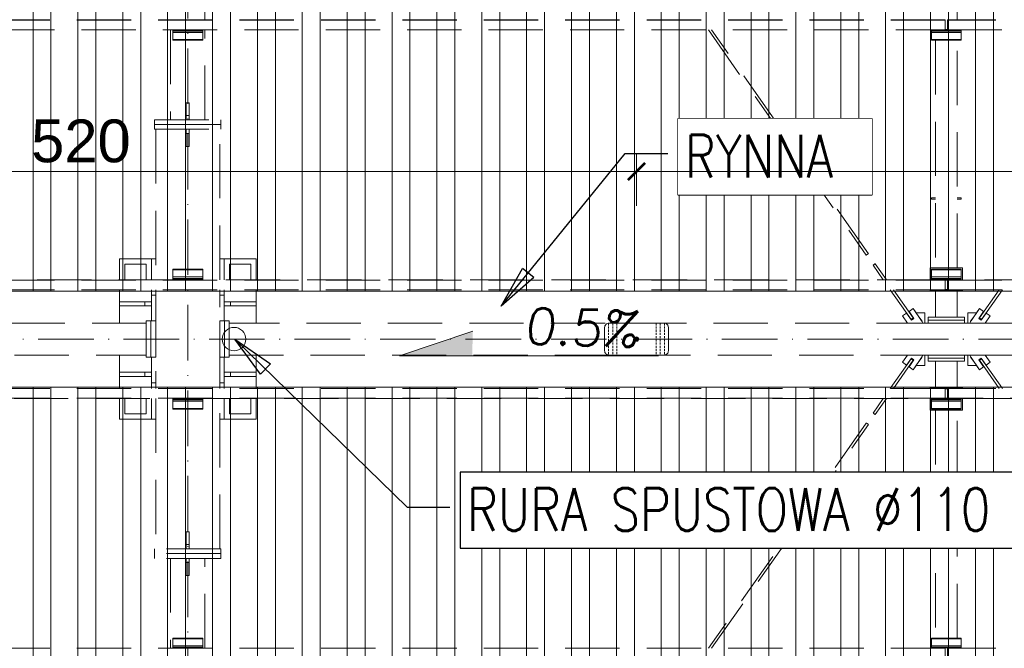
# Model space of a CAD drawing. Extents: x 64716 to 7565828, y -160732 to 5881792.
# Tile 10 of 160: x 110469 to 115076, y -47741 to -44801. Entities that reach past the tile are written whole.
import ezdxf

# ---------------------------------------------------------------- set-up
doc = ezdxf.new("R2010")
doc.units = 0
doc.header["$MEASUREMENT"] = 0
doc.set_wipeout_variables(frame=1)
for name, pattern in [('DASH', [0.75, 0.5, -0.25]), ('DASHDOT', [20, 13, -3.4, 0.2, -3.4]), ('DASHED', [19.05, 12.7, -6.35])]:
    doc.linetypes.add(name, pattern=pattern)
for name, color, linetype, lineweight in [('- AGP-1_WYMIARY', 7, 'Continuous', 20), ('a___wymiary', 46, 'Continuous', 18), ('BK_0.13', 4, 'Continuous', 9), ('BK_Beton', 140, 'Continuous', 15), ('BK_Kreskowanie', 215, 'Continuous', 5), ('BK_Opisy', 31, 'Continuous', 20), ('BK_Osie', 6, 'DASHDOT', 5), ('BK_Stal', 247, 'Continuous', 9)]:
    doc.layers.add(name, color=color, linetype=linetype, lineweight=lineweight)
for name, color, linetype in [('100_rzut_okna', 1, 'Continuous'), ('Rbcs_EX_Profile', 7, 'Continuous'), ('TB_CIENKA', 5, 'Continuous'), ('TB_WYMIAROWANIE', 5, 'Continuous')]:
    doc.layers.add(name, color=color, linetype=linetype)
doc.layers.add('tlo', color=7, linetype='Continuous', lineweight=9, true_color=0xb2b2b2)
doc.styles.add('ARIAL', font='arial.ttf')
doc.styles.add('ROMANS', font='simplex.shx', dxfattribs={"width": 0.8, "oblique": 15})
doc.styles.add('styl1', font='simplex.shx', dxfattribs={"oblique": 5})
doc.dimstyles.new('1_100', dxfattribs={"dimscale": 10, "dimtxt": 25, "dimasz": 20, "dimexe": 10, "dimexo": 10, "dimgap": 1, "dimtad": 0, "dimdec": 0, "dimzin": 0, "dimdsep": 46, "dimtxsty": 'ROMANS', "dimblk1": 'OBLIQUE', "dimblk2": 'OBLIQUE', "dimsah": 1, "dimcen": 0, "dimdle": 10, "dimclrd": 256, "dimclre": 256, "dimclrt": 2, "dimadec": 0, "dimazin": 0, "dimtfac": 0.4, "dimtdec": 0, "dimtmove": 0, "dimatfit": 3, "dimldrblk": 'CLOSEDBLANK', "dimfxl": 1, "dimtvp": 1, "dimtolj": 1, "dimtzin": 0, "dimarcsym": 0})
doc.dimstyles.new('mosstowy 1-100', dxfattribs={"dimscale": 20, "dimtxt": 10, "dimasz": 4, "dimexe": 4, "dimexo": 4, "dimgap": 2, "dimtad": 1, "dimdec": 0, "dimlfac": 0.1, "dimtxsty": 'ARIAL', "dimblk": 'ARCHTICK', "dimcen": 4, "dimclrd": 4, "dimclre": 4, "dimclrt": 256, "dimadec": 0, "dimazin": 0, "dimtfac": 1, "dimtdec": 0, "dimtmove": 1, "dimatfit": 3, "dimfxl": 8, "dimfxlon": 1, "dimlwd": 9, "dimlwe": 9, "dimarcsym": 0})

# ---------------------------------------------------------------- blocks, each defined once
blk = doc.blocks.new('dfgdfgdfgdfg')
at = {"layer": 'Rbcs_EX_Profile', "color": 0, "linetype": 'DASHED', "lineweight": 5, "ltscale": 20}
for p, q in [((-14187.9, -11803.7), (-14187.9, -10681.7)), ((-10667.9, -11803.7), (-10667.9, -10729.7)), ((-10722.9, -11803.7), (-17812.9, -11803.7)), ((-10722.9, -11805.6), (-17812.9, -11805.6)), ((-10722.9, -11805.7), (-17812.9, -11805.7)), ((-14187.9, -11803.7), (-14347.9, -11803.7)), ((-10722.9, -11805.6), (-10722.9, -11803.7)), ((-10722.9, -11803.7), (-10722.9, -11803.7)), ((-10722.9, -11851.7), (-10722.9, -11805.6)), ((-10712.9, -11803.7), (-10712.9, -11805.6)), ((-3627.9, -11803.7), (-10712.9, -11803.7)), ((-10712.9, -11803.7), (-10712.9, -11803.7)), ((-3627.9, -11805.6), (-10712.9, -11805.6)), ((-10712.9, -11805.6), (-10712.9, -11851.7)), ((-3627.9, -11805.7), (-10712.9, -11805.7)), ((-17812.9, -11851.7), (-10722.9, -11851.7)), ((-14347.9, -11851.7), (-14347.9, -12272.4)), ((-14337.9, -11851.7), (-14337.9, -11853.7)), ((-14337.9, -11853.7), (-14337.9, -11857.1)), ((-14337.9, -11853.7), (-14197.9, -11853.7)), ((-14337.9, -11857.1), (-14337.9, -11862.8)), ((-14337.9, -11857.1), (-14197.9, -11857.1)), ((-14337.9, -11862.8), (-14197.9, -11862.8)), ((-14337.9, -11862.8), (-14337.9, -11896.3)), ((-14197.9, -11851.7), (-14197.9, -11853.7)), ((-14197.9, -11857.1), (-14197.9, -11853.7)), ((-14197.9, -11862.8), (-14197.9, -11857.1)), ((-14197.9, -11862.8), (-14197.9, -11896.3)), ((-14187.9, -12272.4), (-14187.9, -11851.7)), ((-11831.1, -11851.7), (-11092.4, -12905.1)), ((-11082.6, -12898.2), (-11816.4, -11851.7)), ((-10787.9, -11853.7), (-10787.9, -11851.7)), ((-10787.9, -11853.7), (-10787.9, -11857.1)), ((-10787.9, -11853.7), (-10647.9, -11853.7)), ((-10787.9, -11857.1), (-10787.9, -11862.8)), ((-10787.9, -11857.1), (-10647.9, -11857.1)), ((-10787.9, -11862.8), (-10647.9, -11862.8)), ((-10787.9, -11896.3), (-10787.9, -11862.8)), ((-10712.9, -11849.7), (-10722.9, -11849.7)), ((-10722.9, -11851.2), (-10712.9, -11851.2)), ((-10712.9, -11851.7), (-3627.9, -11851.7)), ((-10647.9, -11851.7), (-10647.9, -11853.7)), ((-10647.9, -11857.1), (-10647.9, -11853.7)), ((-10647.9, -11862.8), (-10647.9, -11857.1)), ((-10647.9, -11862.8), (-10647.9, -11896.3)), ((-14337.9, -11896.3), (-14337.9, -11899.7)), ((-14337.9, -11896.3), (-14197.9, -11896.3)), ((-14337.9, -11899.7), (-14197.9, -11899.7)), ((-14197.9, -11899.7), (-14197.9, -11896.3)), ((-10787.9, -11896.3), (-10787.9, -11899.7)), ((-10787.9, -11896.3), (-10647.9, -11896.3)), ((-10787.9, -11899.7), (-10647.9, -11899.7)), ((-10767.9, -11899.7), (-10767.9, -12964.7)), ((-10667.9, -12964.7), (-10667.9, -11899.7)), ((-10647.9, -11899.7), (-10647.9, -11896.3)), ((-14260.9, -12192.4), (-14274.9, -12192.4)), ((-14274.9, -12192.4), (-14274.9, -12252.4)), ((-14260.9, -12252.4), (-14260.9, -12192.4)), ((-14274.9, -12252.4), (-14260.9, -12252.4)), ((-14274.9, -12252.4), (-14274.9, -12272.4)), ((-14260.9, -12252.4), (-14260.9, -12272.4)), ((-14422.9, -12272.4), (-14422.9, -12294.4)), ((-14422.9, -12272.4), (-14112.9, -12272.4)), ((-14422.9, -12294.4), (-14112.9, -12294.4)), ((-14422.9, -12294.4), (-14422.9, -12316.4)), ((-14112.9, -12294.4), (-14422.9, -12294.4)), ((-14274.9, -12272.4), (-14260.9, -12272.4)), ((-14112.9, -12294.4), (-14112.9, -12272.4)), ((-14112.9, -12316.4), (-14112.9, -12294.4)), ((-14422.9, -12316.4), (-14112.9, -12316.4)), ((-14417.9, -12316.4), (-14417.9, -13020.1)), ((-14260.9, -12316.4), (-14274.9, -12316.4)), ((-14274.9, -12316.4), (-14274.9, -12336.4)), ((-14260.9, -12336.4), (-14274.9, -12336.4)), ((-14274.9, -12336.4), (-14274.9, -12396.4)), ((-14260.9, -12336.4), (-14260.9, -12316.4)), ((-14260.9, -12396.4), (-14260.9, -12336.4)), ((-14117.9, -13020.1), (-14117.9, -12316.4)), ((-14274.9, -12396.4), (-14260.9, -12396.4)), ((-10767.9, -12636.7), (-10787.9, -12636.7)), ((-10787.9, -12636.7), (-10787.9, -12642.7)), ((-10787.9, -12642.7), (-10767.9, -12642.7)), ((-10647.9, -12636.7), (-10667.9, -12636.7)), ((-10667.9, -12642.7), (-10647.9, -12642.7)), ((-10647.9, -12642.7), (-10647.9, -12636.7)), ((-11084.1, -12899.2), (-11091, -12904.1)), ((-11084.1, -12899.2), (-11083, -12898.4)), ((-11082.6, -12898.2), (-11083, -12898.4)), ((-14437.9, -12922.7), (-14587.9, -12922.7)), ((-14587.9, -12922.7), (-14587.9, -13020.1)), ((-14462.9, -12947.7), (-14562.9, -12947.7)), ((-14562.9, -12947.7), (-14562.9, -13020.1)), ((-14462.9, -13020.1), (-14462.9, -12947.7)), ((-14417.9, -12922.7), (-14437.9, -12922.7)), ((-14437.9, -12922.7), (-14437.9, -13020.1)), ((-14097.9, -12922.7), (-14117.9, -12922.7)), ((-14097.9, -13020.1), (-14097.9, -12922.7)), ((-13947.9, -12922.7), (-14097.9, -12922.7)), ((-13972.9, -12947.7), (-14072.9, -12947.7)), ((-14072.9, -12947.7), (-14072.9, -13020.1)), ((-13972.9, -13020.1), (-13972.9, -12947.7)), ((-13947.9, -13020.1), (-13947.9, -12922.7)), ((-11092.1, -12904.8), (-11092.4, -12905)), ((-11092.1, -12904.8), (-11091, -12904.1)), ((-11054, -12947), (-11055.9, -12948.3)), ((-11052.4, -12945.9), (-11054, -12947)), ((-11051.3, -12945.1), (-11052.4, -12945.9)), ((-11050.9, -12944.9), (-11051.3, -12945.1)), ((-10998.2, -13020.1), (-11050.9, -12944.9)), ((-14337.9, -12970), (-14337.9, -12973.6)), ((-14197.9, -12970), (-14337.9, -12970)), ((-14197.9, -12970), (-14337.9, -12970)), ((-14337.9, -12970), (-14337.9, -12970)), ((-14197.9, -12973.6), (-14337.9, -12973.6)), ((-14337.9, -13007.1), (-14337.9, -12973.6)), ((-14197.9, -12973.6), (-14197.9, -12970)), ((-14197.9, -12970), (-14197.9, -12970)), ((-14197.9, -13007.1), (-14197.9, -12973.6)), ((-11060.4, -12951.5), (-11060.7, -12951.8)), ((-11060.7, -12951.8), (-11012.8, -13020.1)), ((-11059.3, -12950.7), (-11060.4, -12951.5)), ((-11057.7, -12949.6), (-11059.3, -12950.7)), ((-11055.9, -12948.3), (-11057.7, -12949.6)), ((-10792.9, -12964.7), (-10792.9, -12965)), ((-10767.9, -12964.7), (-10792.9, -12964.7)), ((-10642.9, -12965), (-10792.9, -12965)), ((-10792.9, -12965), (-10792.9, -13020.1)), ((-10787.9, -12970), (-10787.9, -12973.6)), ((-10647.9, -12970), (-10787.9, -12970)), ((-10787.9, -12970), (-10787.9, -12970)), ((-10647.9, -12973.6), (-10787.9, -12973.6)), ((-10787.9, -12973.6), (-10787.9, -13007.1)), ((-10642.9, -12964.7), (-10667.9, -12964.7)), ((-10647.9, -12973.6), (-10647.9, -12970)), ((-10647.9, -12970), (-10647.9, -12970)), ((-10647.9, -12973.6), (-10647.9, -13007.1)), ((-10642.9, -12965), (-10642.9, -12964.7)), ((-10642.9, -13020.1), (-10642.9, -12965)), ((-17812.9, -13021.7), (-10722.9, -13021.7)), ((-14337.9, -13020.1), (-17747.9, -13020.1)), ((-14337.9, -13007.1), (-14337.9, -13014.2)), ((-14197.9, -13007.1), (-14337.9, -13007.1)), ((-14197.9, -13014.2), (-14337.9, -13014.2)), ((-14337.9, -13015.4), (-14337.9, -13014.2)), ((-14337.9, -13015.4), (-14337.9, -13018.9)), ((-14337.9, -13015.4), (-14197.9, -13015.4)), ((-14197.9, -13018.9), (-14337.9, -13018.9)), ((-14337.9, -13021.4), (-14337.9, -13018.9)), ((-14337.9, -13021.4), (-14197.9, -13021.4)), ((-14197.9, -13014.2), (-14197.9, -13007.1)), ((-14197.9, -13015.4), (-14197.9, -13014.2)), ((-14197.9, -13018.9), (-14197.9, -13015.4)), ((-14197.9, -13021.4), (-14197.9, -13018.9)), ((-10787.9, -13020.1), (-14197.9, -13020.1)), ((-10787.9, -13007.1), (-10787.9, -13014.2)), ((-10647.9, -13007.1), (-10787.9, -13007.1)), ((-10647.9, -13014.2), (-10787.9, -13014.2)), ((-10787.9, -13014.2), (-10787.9, -13015.4)), ((-10787.9, -13015.4), (-10787.9, -13018.9)), ((-10787.9, -13015.4), (-10647.9, -13015.4)), ((-10647.9, -13018.9), (-10787.9, -13018.9)), ((-10787.9, -13018.9), (-10787.9, -13021.4)), ((-10787.9, -13021.4), (-10647.9, -13021.4)), ((-10722.9, -13066.6), (-10722.9, -13021.4)), ((-10712.9, -13021.4), (-10712.9, -13066.6)), ((-10712.9, -13021.7), (-3687.9, -13021.7)), ((-10647.9, -13014.2), (-10647.9, -13007.1)), ((-10647.9, -13014.2), (-10647.9, -13015.4)), ((-10647.9, -13018.9), (-10647.9, -13015.4)), ((-10647.9, -13018.9), (-10647.9, -13021.4)), ((-7237.9, -13020.1), (-10647.9, -13020.1)), ((-17812.9, -13066.6), (-10722.9, -13066.6)), ((-14587.9, -13066.6), (-14587.9, -13122.7)), ((-14437.9, -13066.6), (-14437.9, -13092.7)), ((-14417.9, -13066.6), (-14417.9, -13528.7)), ((-14117.9, -13528.7), (-14117.9, -13066.6)), ((-14097.9, -13092.7), (-14097.9, -13066.6)), ((-13947.9, -13122.7), (-13947.9, -13066.6)), ((-10980.2, -13066.6), (-10882.8, -13205.6)), ((-10873, -13198.8), (-10965.6, -13066.6)), ((-10792.9, -13066.6), (-10792.9, -13069.9)), ((-10792.9, -13069.9), (-10642.9, -13069.9)), ((-10767.9, -13069.9), (-10767.9, -13194.5)), ((-10722.9, -13065.1), (-10712.9, -13065.1)), ((-10712.9, -13066.6), (-3627.9, -13066.6)), ((-10667.9, -13194.5), (-10667.9, -13069.9)), ((-10642.9, -13069.9), (-10642.9, -13066.6)), ((-10470.2, -13066.6), (-10562.7, -13198.8)), ((-10552.9, -13205.6), (-10455.5, -13066.6)), ((-14467.9, -13122.7), (-14587.9, -13122.7)), ((-14587.9, -13122.7), (-14587.9, -13142.7)), ((-14467.9, -13122.7), (-14467.9, -13142.7)), ((-14437.9, -13122.7), (-14467.9, -13122.7)), ((-14417.9, -13092.7), (-14437.9, -13092.7)), ((-14437.9, -13092.7), (-14437.9, -13212.7)), ((-14437.9, -13142.7), (-14437.9, -13122.7)), ((-14097.9, -13092.7), (-14117.9, -13092.7)), ((-14097.9, -13212.7), (-14097.9, -13092.7)), ((-14097.9, -13142.7), (-14097.9, -13122.7)), ((-14067.9, -13122.7), (-14097.9, -13122.7)), ((-13947.9, -13122.7), (-14067.9, -13122.7)), ((-14067.9, -13142.7), (-14067.9, -13122.7)), ((-13947.9, -13142.7), (-13947.9, -13122.7)), ((-14587.9, -13142.7), (-14467.9, -13142.7)), ((-14587.9, -13142.7), (-14587.9, -13222.7)), ((-14467.9, -13142.7), (-14437.9, -13142.7)), ((-14097.9, -13142.7), (-14067.9, -13142.7)), ((-14067.9, -13142.7), (-13947.9, -13142.7)), ((-13947.9, -13222.7), (-13947.9, -13142.7)), ((-10903.9, -13175.9), (-10922.7, -13189.1)), ((-10903.8, -13175.9), (-10903.9, -13175.9)), ((-10903.9, -13175.9), (-10880.9, -13208.6)), ((-10888.7, -13197.3), (-10903.8, -13175.9)), ((-10873.6, -13154.6), (-10892.4, -13167.8)), ((-10892.4, -13167.8), (-10869.4, -13200.5)), ((-10873.5, -13154.6), (-10873.6, -13154.6)), ((-10833.3, -13211.8), (-10873.6, -13154.6)), ((-10859.1, -13175), (-10873.5, -13154.6)), ((-10857.9, -13174.1), (-10859.1, -13175)), ((-10817.9, -13174.1), (-10857.9, -13174.1)), ((-10817.9, -13222.7), (-10817.9, -13174.1)), ((-10577.9, -13174.1), (-10617.9, -13174.1)), ((-10617.9, -13174.1), (-10617.9, -13222.7)), ((-10562.1, -13154.6), (-10602.4, -13211.8)), ((-10576.6, -13175), (-10577.9, -13174.1)), ((-10562.2, -13154.6), (-10576.6, -13175)), ((-10566.3, -13200.5), (-10543.3, -13167.8)), ((-10562.1, -13154.6), (-10562.2, -13154.6)), ((-10543.3, -13167.8), (-10562.1, -13154.6)), ((-10554.9, -13208.6), (-10531.9, -13175.9)), ((-10532, -13175.9), (-10547, -13197.3)), ((-10531.9, -13175.9), (-10532, -13175.9)), ((-10513.1, -13189.1), (-10531.9, -13175.9)), ((-14461.9, -13222.7), (-21173.9, -13222.7)), ((-14439.9, -13212.7), (-14461.9, -13212.7)), ((-14461.9, -13212.7), (-14461.9, -13382.7)), ((-14439.9, -13382.7), (-14439.9, -13212.7)), ((-14417.9, -13212.7), (-14439.9, -13212.7)), ((-14439.9, -13212.7), (-14439.9, -13382.7)), ((-14417.9, -13212.7), (-14417.9, -13382.7)), ((-14095.9, -13212.7), (-14117.9, -13212.7)), ((-14117.9, -13382.7), (-14117.9, -13212.7)), ((-14073.9, -13212.7), (-14095.9, -13212.7)), ((-14095.9, -13382.7), (-14095.9, -13212.7)), ((-14095.9, -13212.7), (-14095.9, -13382.7)), ((-14073.9, -13382.7), (-14073.9, -13212.7)), ((-14073.9, -13222.7), (-14073.9, -13372.7)), ((-7361.9, -13222.7), (-14073.9, -13222.7)), ((-10922.7, -13189.1), (-10899.1, -13222.7)), ((-10888.7, -13197.2), (-10888.7, -13197.3)), ((-10882.5, -13205.4), (-10882.8, -13205.6)), ((-10882.8, -13205.6), (-10882.4, -13205.4)), ((-10881.4, -13204.6), (-10882.5, -13205.4)), ((-10882.4, -13205.4), (-10881.3, -13204.6)), ((-10879.9, -13203.5), (-10881.4, -13204.6)), ((-10881.3, -13204.6), (-10879.7, -13203.5)), ((-10869.4, -13200.5), (-10880.9, -13208.6)), ((-10878, -13202.2), (-10879.9, -13203.5)), ((-10879.7, -13203.5), (-10877.8, -13202.2)), ((-10877.6, -13188.9), (-10879.1, -13190)), ((-10876.1, -13200.9), (-10878, -13202.2)), ((-10877.8, -13202.2), (-10876, -13200.9)), ((-10874.5, -13199.7), (-10876.1, -13200.9)), ((-10876, -13200.9), (-10874.4, -13199.8)), ((-10873.4, -13199), (-10874.5, -13199.7)), ((-10874.4, -13199.8), (-10873.3, -13199)), ((-10873, -13198.8), (-10873.4, -13199)), ((-10873.3, -13199), (-10873, -13198.8)), ((-10833.2, -13211.9), (-10849.5, -13188.7)), ((-10831.8, -13214.3), (-10833.3, -13211.8)), ((-10833.2, -13211.9), (-10833.3, -13211.8)), ((-10831.6, -13214.4), (-10833.2, -13211.9)), ((-10830.4, -13217), (-10831.8, -13214.3)), ((-10830.3, -13217), (-10831.6, -13214.4)), ((-10829.4, -13219.7), (-10830.4, -13217)), ((-10829.3, -13219.7), (-10830.3, -13217)), ((-10828.6, -13222.5), (-10829.4, -13219.7)), ((-10828.5, -13222.6), (-10829.3, -13219.7)), ((-10828.6, -13222.7), (-10828.6, -13222.5)), ((-10828.5, -13222.7), (-10828.5, -13222.6)), ((-10802.9, -13194.7), (-10802.9, -13208.7)), ((-10802.9, -13194.7), (-10632.9, -13194.7)), ((-10802.9, -13208.7), (-10632.9, -13208.7)), ((-10802.9, -13208.7), (-10802.9, -13222.7)), ((-10632.9, -13222.7), (-10802.9, -13222.7)), ((-10767.9, -13194.5), (-10767.9, -13194.7)), ((-10767.9, -13194.5), (-10667.9, -13194.5)), ((-10667.9, -13194.7), (-10767.9, -13194.7)), ((-10667.9, -13194.5), (-10667.9, -13194.7)), ((-10632.9, -13208.7), (-10632.9, -13194.7)), ((-10632.9, -13222.7), (-10632.9, -13208.7)), ((-10606.5, -13219.7), (-10607.3, -13222.6)), ((-10607.3, -13222.6), (-10607.3, -13222.7)), ((-10607.1, -13222.5), (-10607.2, -13222.7)), ((-10606.4, -13219.7), (-10607.1, -13222.5)), ((-10605.4, -13217), (-10606.5, -13219.7)), ((-10605.3, -13217), (-10606.4, -13219.7)), ((-10604.1, -13214.4), (-10605.4, -13217)), ((-10604, -13214.3), (-10605.3, -13217)), ((-10602.5, -13211.9), (-10604.1, -13214.4)), ((-10602.4, -13211.8), (-10604, -13214.3)), ((-10586.2, -13188.7), (-10602.5, -13211.9)), ((-10602.4, -13211.8), (-10602.5, -13211.9)), ((-10554.9, -13208.6), (-10566.3, -13200.5)), ((-10562.3, -13199), (-10562.7, -13198.8)), ((-10562.7, -13198.8), (-10562.4, -13199)), ((-10562.4, -13199), (-10561.4, -13199.8)), ((-10561.2, -13199.7), (-10562.3, -13199)), ((-10561.4, -13199.8), (-10559.8, -13200.9)), ((-10559.6, -13200.9), (-10561.2, -13199.7)), ((-10559.8, -13200.9), (-10557.9, -13202.2)), ((-10557.7, -13202.2), (-10559.6, -13200.9)), ((-10556.6, -13190), (-10558.1, -13188.9)), ((-10557.9, -13202.2), (-10556, -13203.5)), ((-10555.9, -13203.5), (-10557.7, -13202.2)), ((-10556, -13203.5), (-10554.4, -13204.6)), ((-10554.3, -13204.6), (-10555.9, -13203.5)), ((-10554.4, -13204.6), (-10553.3, -13205.4)), ((-10553.3, -13205.4), (-10554.3, -13204.6)), ((-10553.3, -13205.4), (-10552.9, -13205.6)), ((-10552.9, -13205.6), (-10553.3, -13205.4)), ((-10547, -13197.3), (-10547, -13197.2)), ((-10536.7, -13222.7), (-10513.1, -13189.1)), ((-21173.9, -13372.7), (-14461.9, -13372.7)), ((-14587.9, -13372.7), (-14587.9, -13452.7)), ((-14461.9, -13382.7), (-14439.9, -13382.7)), ((-14439.9, -13382.7), (-14417.9, -13382.7)), ((-14437.9, -13382.7), (-14437.9, -13502.7)), ((-14117.9, -13382.7), (-14095.9, -13382.7)), ((-14097.9, -13502.7), (-14097.9, -13382.7)), ((-14095.9, -13382.7), (-14073.9, -13382.7)), ((-14073.9, -13372.7), (-7361.9, -13372.7)), ((-13947.9, -13452.7), (-13947.9, -13372.7)), ((-10882.8, -13389.7), (-10980.2, -13528.7)), ((-10965.6, -13528.7), (-10873, -13396.6)), ((-10899.1, -13372.7), (-10922.7, -13406.2)), ((-10922.7, -13406.2), (-10903.9, -13419.4)), ((-10880.9, -13386.7), (-10903.9, -13419.4)), ((-10903.8, -13419.4), (-10888.7, -13398.1)), ((-10869.4, -13394.8), (-10892.4, -13427.5)), ((-10888.7, -13398.1), (-10888.7, -13398.1)), ((-10882.4, -13389.9), (-10882.8, -13389.7)), ((-10882.8, -13389.7), (-10882.5, -13389.9)), ((-10882.5, -13389.9), (-10881.4, -13390.7)), ((-10881.3, -13390.7), (-10882.4, -13389.9)), ((-10881.4, -13390.7), (-10879.9, -13391.8)), ((-10879.7, -13391.8), (-10881.3, -13390.7)), ((-10880.9, -13386.7), (-10869.4, -13394.8)), ((-10879.9, -13391.8), (-10878, -13393.1)), ((-10877.8, -13393.1), (-10879.7, -13391.8)), ((-10879.1, -13405.3), (-10877.6, -13406.4)), ((-10878, -13393.1), (-10876.1, -13394.5)), ((-10876, -13394.4), (-10877.8, -13393.1)), ((-10876.1, -13394.5), (-10874.5, -13395.6)), ((-10874.4, -13395.5), (-10876, -13394.4)), ((-10874.5, -13395.6), (-10873.4, -13396.3)), ((-10873.3, -13396.3), (-10874.4, -13395.5)), ((-10873.6, -13440.7), (-10833.3, -13383.5)), ((-10873.4, -13396.3), (-10873, -13396.6)), ((-10873, -13396.6), (-10873.3, -13396.3)), ((-10849.5, -13406.6), (-10833.2, -13383.4)), ((-10833.3, -13383.5), (-10831.8, -13381)), ((-10833.3, -13383.5), (-10833.2, -13383.4)), ((-10833.2, -13383.4), (-10831.6, -13381)), ((-10831.8, -13381), (-10830.4, -13378.4)), ((-10831.6, -13381), (-10830.3, -13378.3)), ((-10830.4, -13378.4), (-10829.4, -13375.6)), ((-10830.3, -13378.3), (-10829.3, -13375.6)), ((-10829.4, -13375.6), (-10828.6, -13372.8)), ((-10829.3, -13375.6), (-10828.5, -13372.7)), ((-10828.6, -13372.8), (-10828.6, -13372.7)), ((-10828.5, -13372.7), (-10828.5, -13372.7)), ((-10817.9, -13421.2), (-10817.9, -13372.7)), ((-10802.9, -13372.7), (-10802.9, -13386.7)), ((-10632.9, -13372.7), (-10802.9, -13372.7)), ((-10802.9, -13386.7), (-10802.9, -13400.7)), ((-10802.9, -13386.7), (-10632.9, -13386.7)), ((-10802.9, -13400.7), (-10632.9, -13400.7)), ((-10767.9, -13400.7), (-10667.9, -13400.7)), ((-10767.9, -13400.7), (-10767.9, -13400.9)), ((-10667.9, -13400.9), (-10767.9, -13400.9)), ((-10767.9, -13400.9), (-10767.9, -13525.4)), ((-10667.9, -13400.9), (-10667.9, -13400.7)), ((-10667.9, -13525.4), (-10667.9, -13400.9)), ((-10632.9, -13386.7), (-10632.9, -13372.7)), ((-10632.9, -13400.7), (-10632.9, -13386.7)), ((-10617.9, -13372.7), (-10617.9, -13421.2)), ((-10607.3, -13372.7), (-10606.5, -13375.6)), ((-10607.3, -13372.7), (-10607.3, -13372.7)), ((-10607.2, -13372.7), (-10607.1, -13372.8)), ((-10607.1, -13372.8), (-10606.4, -13375.6)), ((-10606.5, -13375.6), (-10605.4, -13378.3)), ((-10606.4, -13375.6), (-10605.3, -13378.4)), ((-10605.4, -13378.3), (-10604.1, -13381)), ((-10605.3, -13378.4), (-10604, -13381)), ((-10604.1, -13381), (-10602.5, -13383.4)), ((-10604, -13381), (-10602.4, -13383.5)), ((-10602.5, -13383.4), (-10602.4, -13383.5)), ((-10602.5, -13383.4), (-10586.2, -13406.6)), ((-10602.4, -13383.5), (-10562.1, -13440.7)), ((-10566.3, -13394.8), (-10554.9, -13386.7)), ((-10543.3, -13427.5), (-10566.3, -13394.8)), ((-10562.4, -13396.3), (-10562.7, -13396.6)), ((-10562.7, -13396.6), (-10562.3, -13396.3)), ((-10562.7, -13396.6), (-10470.2, -13528.7)), ((-10561.4, -13395.5), (-10562.4, -13396.3)), ((-10562.3, -13396.3), (-10561.2, -13395.6)), ((-10559.8, -13394.4), (-10561.4, -13395.5)), ((-10561.2, -13395.6), (-10559.6, -13394.5)), ((-10557.9, -13393.1), (-10559.8, -13394.4)), ((-10559.6, -13394.5), (-10557.7, -13393.1)), ((-10558.1, -13406.4), (-10556.6, -13405.3)), ((-10556, -13391.8), (-10557.9, -13393.1)), ((-10557.7, -13393.1), (-10555.9, -13391.8)), ((-10554.4, -13390.7), (-10556, -13391.8)), ((-10555.9, -13391.8), (-10554.3, -13390.7)), ((-10531.9, -13419.4), (-10554.9, -13386.7)), ((-10553.3, -13389.9), (-10554.4, -13390.7)), ((-10554.3, -13390.7), (-10553.3, -13389.9)), ((-10553.3, -13389.9), (-10552.9, -13389.7)), ((-10552.9, -13389.7), (-10553.3, -13389.9)), ((-10455.5, -13528.7), (-10552.9, -13389.7)), ((-10547, -13398.1), (-10532, -13419.4)), ((-10547, -13398.1), (-10547, -13398.1)), ((-10513.1, -13406.2), (-10536.7, -13372.7)), ((-10531.9, -13419.4), (-10513.1, -13406.2)), ((-14467.9, -13452.7), (-14587.9, -13452.7)), ((-14587.9, -13452.7), (-14587.9, -13472.7)), ((-14467.9, -13452.7), (-14467.9, -13472.7)), ((-14437.9, -13452.7), (-14467.9, -13452.7)), ((-14437.9, -13472.7), (-14437.9, -13452.7)), ((-14097.9, -13472.7), (-14097.9, -13452.7)), ((-14097.9, -13452.7), (-14067.9, -13452.7)), ((-13947.9, -13452.7), (-14067.9, -13452.7)), ((-14067.9, -13472.7), (-14067.9, -13452.7)), ((-13947.9, -13472.7), (-13947.9, -13452.7)), ((-10903.9, -13419.4), (-10903.8, -13419.4)), ((-10892.4, -13427.5), (-10873.6, -13440.7)), ((-10873.6, -13440.7), (-10873.5, -13440.7)), ((-10873.5, -13440.7), (-10859.1, -13420.3)), ((-10859.1, -13420.3), (-10857.9, -13421.2)), ((-10857.9, -13421.2), (-10817.9, -13421.2)), ((-10617.9, -13421.2), (-10577.9, -13421.2)), ((-10577.9, -13421.2), (-10576.6, -13420.3)), ((-10576.6, -13420.3), (-10562.2, -13440.7)), ((-10562.2, -13440.7), (-10562.1, -13440.7)), ((-10562.1, -13440.7), (-10543.3, -13427.5)), ((-10532, -13419.4), (-10531.9, -13419.4)), ((-14587.9, -13472.7), (-14467.9, -13472.7)), ((-14587.9, -13472.7), (-14587.9, -13528.7)), ((-14467.9, -13472.7), (-14437.9, -13472.7)), ((-14097.9, -13472.7), (-14067.9, -13472.7)), ((-14067.9, -13472.7), (-13947.9, -13472.7)), ((-13947.9, -13528.7), (-13947.9, -13472.7)), ((-10722.9, -13528.7), (-17812.9, -13528.7)), ((-14437.9, -13502.7), (-14417.9, -13502.7)), ((-14437.9, -13502.7), (-14437.9, -13528.7)), ((-14117.9, -13502.7), (-14097.9, -13502.7)), ((-14097.9, -13528.7), (-14097.9, -13502.7)), ((-10642.9, -13525.4), (-10792.9, -13525.4)), ((-10792.9, -13525.4), (-10792.9, -13528.7)), ((-10722.9, -13528.7), (-10722.9, -13573.9)), ((-10712.9, -13530.3), (-10722.9, -13530.3)), ((-3627.9, -13528.7), (-10712.9, -13528.7)), ((-10712.9, -13528.7), (-10712.9, -13573.9)), ((-10642.9, -13528.7), (-10642.9, -13525.4)), ((-10722.9, -13573.7), (-17812.9, -13573.7)), ((-17747.9, -13575.3), (-14337.9, -13575.3)), ((-14587.9, -13575.3), (-14587.9, -13672.7)), ((-14562.9, -13575.3), (-14562.9, -13647.7)), ((-14462.9, -13647.7), (-14462.9, -13575.3)), ((-14437.9, -13575.3), (-14437.9, -13672.7)), ((-14417.9, -13575.3), (-14417.9, -14279)), ((-14197.9, -13573.9), (-14337.9, -13573.9)), ((-14337.9, -13573.9), (-14337.9, -13576.4)), ((-14337.9, -13576.4), (-14337.9, -13580)), ((-14337.9, -13576.4), (-14197.9, -13576.4)), ((-14197.9, -13580), (-14337.9, -13580)), ((-14337.9, -13580), (-14337.9, -13581.1)), ((-14337.9, -13581.1), (-14337.9, -13588.2)), ((-14337.9, -13581.1), (-14197.9, -13581.1)), ((-14337.9, -13588.2), (-14197.9, -13588.2)), ((-14337.9, -13588.2), (-14337.9, -13621.7)), ((-14197.9, -13576.4), (-14197.9, -13573.9)), ((-14197.9, -13575.3), (-10787.9, -13575.3)), ((-14197.9, -13580), (-14197.9, -13576.4)), ((-14197.9, -13581.1), (-14197.9, -13580)), ((-14197.9, -13588.2), (-14197.9, -13581.1)), ((-14197.9, -13621.7), (-14197.9, -13588.2)), ((-14117.9, -14279), (-14117.9, -13575.3)), ((-14097.9, -13672.7), (-14097.9, -13575.3)), ((-14072.9, -13575.3), (-14072.9, -13647.7)), ((-13972.9, -13647.7), (-13972.9, -13575.3)), ((-13947.9, -13672.7), (-13947.9, -13575.3)), ((-11012.8, -13575.3), (-11060.7, -13643.6)), ((-11050.9, -13650.4), (-10998.2, -13575.3)), ((-10792.9, -13575.3), (-10792.9, -13630.3)), ((-10647.9, -13573.9), (-10787.9, -13573.9)), ((-10787.9, -13573.9), (-10787.9, -13576.4)), ((-10787.9, -13576.4), (-10787.9, -13580)), ((-10787.9, -13576.4), (-10647.9, -13576.4)), ((-10647.9, -13580), (-10787.9, -13580)), ((-10787.9, -13580), (-10787.9, -13581.1)), ((-10787.9, -13581.1), (-10787.9, -13588.2)), ((-10787.9, -13581.1), (-10647.9, -13581.1)), ((-10787.9, -13588.2), (-10647.9, -13588.2)), ((-10787.9, -13588.2), (-10787.9, -13621.7)), ((-3687.9, -13573.7), (-10712.9, -13573.7)), ((-10647.9, -13576.4), (-10647.9, -13573.9)), ((-10647.9, -13575.3), (-7237.9, -13575.3)), ((-10647.9, -13580), (-10647.9, -13576.4)), ((-10647.9, -13581.1), (-10647.9, -13580)), ((-10647.9, -13588.2), (-10647.9, -13581.1)), ((-10647.9, -13621.7), (-10647.9, -13588.2)), ((-10642.9, -13630.3), (-10642.9, -13575.3)), ((-14337.9, -13621.7), (-14337.9, -13625.3)), ((-14337.9, -13621.7), (-14197.9, -13621.7)), ((-14337.9, -13625.3), (-14197.9, -13625.3)), ((-14337.9, -13625.3), (-14197.9, -13625.3)), ((-14337.9, -13625.3), (-14337.9, -13625.3)), ((-14197.9, -13625.3), (-14197.9, -13621.7)), ((-14197.9, -13625.3), (-14197.9, -13625.3)), ((-10792.9, -13630.6), (-10792.9, -13630.3)), ((-10792.9, -13630.3), (-10642.9, -13630.3)), ((-10792.9, -13630.6), (-10767.9, -13630.6)), ((-10787.9, -13621.7), (-10787.9, -13625.3)), ((-10787.9, -13621.7), (-10647.9, -13621.7)), ((-10787.9, -13625.3), (-10647.9, -13625.3)), ((-10787.9, -13625.3), (-10787.9, -13625.3)), ((-10767.9, -13630.6), (-10767.9, -14695.6)), ((-10667.9, -13630.6), (-10642.9, -13630.6)), ((-10667.9, -14695.6), (-10667.9, -13630.6)), ((-10647.9, -13625.3), (-10647.9, -13621.7)), ((-10647.9, -13625.3), (-10647.9, -13625.3)), ((-10642.9, -13630.6), (-10642.9, -13630.3)), ((-14587.9, -13672.7), (-14437.9, -13672.7)), ((-14562.9, -13647.7), (-14462.9, -13647.7)), ((-14437.9, -13672.7), (-14417.9, -13672.7)), ((-14117.9, -13672.7), (-14097.9, -13672.7)), ((-14097.9, -13672.7), (-13947.9, -13672.7)), ((-14072.9, -13647.7), (-13972.9, -13647.7)), ((-11060.7, -13643.6), (-11060.4, -13643.8)), ((-11060.4, -13643.8), (-11059.3, -13644.6)), ((-11059.3, -13644.6), (-11057.7, -13645.7)), ((-11057.7, -13645.7), (-11055.9, -13647)), ((-11055.9, -13647), (-11054, -13648.3)), ((-11054, -13648.3), (-11052.4, -13649.4)), ((-11052.4, -13649.4), (-11051.3, -13650.2)), ((-11051.3, -13650.2), (-11050.9, -13650.4)), ((-11092.4, -13690.3), (-11831.1, -14743.7)), ((-11816.4, -14743.7), (-11082.6, -13697.2)), ((-11092.4, -13690.3), (-11092.1, -13690.5)), ((-11091, -13691.3), (-11092.1, -13690.5)), ((-11084.1, -13696.1), (-11091, -13691.3)), ((-11083, -13696.9), (-11084.1, -13696.1)), ((-11082.6, -13697.2), (-11083, -13696.9)), ((-10767.9, -13952.7), (-10787.9, -13952.7)), ((-10787.9, -13952.7), (-10787.9, -13958.7)), ((-10787.9, -13958.7), (-10767.9, -13958.7)), ((-10647.9, -13952.7), (-10667.9, -13952.7)), ((-10667.9, -13958.7), (-10647.9, -13958.7)), ((-10647.9, -13958.7), (-10647.9, -13952.7)), ((-14260.9, -14199), (-14274.9, -14199)), ((-14274.9, -14199), (-14274.9, -14259)), ((-14260.9, -14259), (-14260.9, -14199)), ((-14422.9, -14279), (-14422.9, -14301)), ((-14112.9, -14279), (-14422.9, -14279)), ((-14274.9, -14259), (-14260.9, -14259)), ((-14274.9, -14259), (-14274.9, -14279)), ((-14274.9, -14279), (-14260.9, -14279)), ((-14260.9, -14279), (-14260.9, -14259)), ((-14112.9, -14301), (-14112.9, -14279)), ((-14422.9, -14301), (-14422.9, -14323)), ((-14112.9, -14301), (-14422.9, -14301)), ((-14112.9, -14301), (-14422.9, -14301)), ((-14112.9, -14323), (-14422.9, -14323)), ((-14347.9, -14323), (-14347.9, -14743.7)), ((-14260.9, -14323), (-14274.9, -14323)), ((-14274.9, -14323), (-14274.9, -14343)), ((-14260.9, -14343), (-14260.9, -14323)), ((-14187.9, -14743.7), (-14187.9, -14323)), ((-14112.9, -14323), (-14112.9, -14301)), ((-14260.9, -14343), (-14274.9, -14343)), ((-14274.9, -14343), (-14274.9, -14403)), ((-14260.9, -14403), (-14260.9, -14343)), ((-14274.9, -14403), (-14260.9, -14403)), ((-14337.9, -14695.6), (-14337.9, -14699)), ((-14197.9, -14695.6), (-14337.9, -14695.6)), ((-14197.9, -14699), (-14197.9, -14695.6)), ((-10787.9, -14695.6), (-10787.9, -14699)), ((-10647.9, -14695.6), (-10787.9, -14695.6)), ((-10647.9, -14699), (-10647.9, -14695.6)), ((-10722.9, -14743.7), (-17812.9, -14743.7)), ((-14197.9, -14699), (-14337.9, -14699)), ((-14337.9, -14732.5), (-14337.9, -14699)), ((-14337.9, -14732.5), (-14337.9, -14738.2)), ((-14197.9, -14732.5), (-14337.9, -14732.5)), ((-14337.9, -14738.2), (-14337.9, -14741.7)), ((-14197.9, -14738.2), (-14337.9, -14738.2)), ((-14197.9, -14741.7), (-14337.9, -14741.7)), ((-14337.9, -14743.7), (-14337.9, -14741.7)), ((-14197.9, -14732.5), (-14197.9, -14699)), ((-14197.9, -14738.2), (-14197.9, -14732.5)), ((-14197.9, -14741.7), (-14197.9, -14738.2)), ((-14197.9, -14743.7), (-14197.9, -14741.7)), ((-10647.9, -14699), (-10787.9, -14699)), ((-10787.9, -14699), (-10787.9, -14732.5)), ((-10787.9, -14732.5), (-10787.9, -14738.2)), ((-10647.9, -14732.5), (-10787.9, -14732.5)), ((-10787.9, -14738.2), (-10787.9, -14741.7)), ((-10647.9, -14738.2), (-10787.9, -14738.2)), ((-10647.9, -14741.7), (-10787.9, -14741.7)), ((-10787.9, -14741.7), (-10787.9, -14743.7)), ((-10722.9, -14789.7), (-10722.9, -14743.7)), ((-3627.9, -14743.7), (-10712.9, -14743.7)), ((-10712.9, -14743.7), (-10712.9, -14789.7)), ((-10647.9, -14732.5), (-10647.9, -14699)), ((-10647.9, -14738.2), (-10647.9, -14732.5)), ((-10647.9, -14741.7), (-10647.9, -14738.2)), ((-10647.9, -14743.7), (-10647.9, -14741.7))]:
    blk.add_line(p, q, dxfattribs=at)
blk = doc.blocks.new('_ClosedBlank')
at = {"layer": 'TB_WYMIAROWANIE', "color": 0, "lineweight": -2}
for p, q in [((-1, 0.167), (0, 0)), ((-1, 0.167), (-1, -0.167)), ((0, 0), (-1, -0.167))]:
    blk.add_line(p, q, dxfattribs=at)
blk = doc.blocks.new('_Oblique')
at = {"color": 0, "lineweight": -2}
blk.add_line((-0.5, -0.5), (0.5, 0.5), dxfattribs=at)
blk = doc.blocks.new('*U370')
at = {"layer": 'BK_Kreskowanie'}
for p, q in [((-42, 4900), (-42, 225)), ((42, 4900), (42, 225)), ((-42, -225), (-42, -4900)), ((42, -225), (42, -4900))]:
    blk.add_line(p, q, dxfattribs=at)
blk = doc.blocks.new('zabezp')
at = {"layer": '- AGP-1_WYMIARY', "true_color": 0x291af9}
h = blk.add_hatch(color=180, dxfattribs=at)
h.dxf.hatch_style = 1
h.paths.add_polyline_path([(-16112.59, 5302.07, 1), (-16114.59, 5302.07, 1)])
at = {"layer": '- AGP-1_WYMIARY', "color": 180, "true_color": 0x291af9}
blk.add_lwpolyline([(-16128.51, 5307.51), (-16128.51, 5296.63, 0.414214), (-16126.51, 5294.63), (-16100.67, 5294.63, 0.414214), (-16098.67, 5296.63), (-16098.67, 5307.51, 0.414214), (-16100.67, 5309.51), (-16126.51, 5309.51, 0.414214)], format="xyb", close=True, dxfattribs=at)
at = {"layer": '- AGP-1_WYMIARY', "color": 180, "linetype": 'DASH', "ltscale": 2, "true_color": 0x291af9}
for points in [[(-16126.73, 5309.51), (-16126.73, 5294.63)], [(-16124.73, 5309.51), (-16124.73, 5294.63)], [(-16122.73, 5309.51), (-16122.73, 5294.63)], [(-16104.44, 5309.51), (-16104.44, 5294.63)], [(-16102.44, 5309.51), (-16102.44, 5294.63)], [(-16100.44, 5309.51), (-16100.44, 5294.63)]]:
    blk.add_lwpolyline(points, dxfattribs=at)
at = {"layer": '- AGP-1_WYMIARY', "color": 180, "true_color": 0x291af9}
blk.add_circle((-16113.59, 5302.07), 1, dxfattribs=at)
blk = doc.blocks.new('_ArchTick')
at = {"layer": '100_rzut_okna', "color": 0, "linetype": 'Continuous', "const_width": 0.15}
blk.add_lwpolyline([(-0.5, -0.5), (0.5, 0.5)], dxfattribs=at)
blk = doc.blocks.new('*D579')
at = {"layer": 'a___wymiary', "color": 4, "lineweight": 9}
for p, q in [((108155.2, -45671.4), (108155.2, -45431.4)), ((113355.2, -45671.4), (113355.2, -45431.4)), ((108155.2, -45511.4), (113355.2, -45511.4))]:
    blk.add_line(p, q, dxfattribs=at)
at = {"layer": 'Defpoints', "color": 0}
for p in [(113355.2, -45511.4), (108155.2, -46295.2), (113355.2, -46295.2)]:
    blk.add_point(p, dxfattribs=at)
at = {"layer": 'a___wymiary', "color": 4, "lineweight": 9, "xscale": 80, "yscale": 80, "zscale": 80, "rotation": 180}
blk.add_blockref('_ArchTick', (108155.2, -45511.4), dxfattribs=at)
at = {"layer": 'a___wymiary', "color": 4, "lineweight": 9, "xscale": 80, "yscale": 80, "zscale": 80}
blk.add_blockref('_ArchTick', (113355.2, -45511.4), dxfattribs=at)
at = {"layer": 'a___wymiary', "insert": (110755.2, -45369.3), "char_height": 200, "attachment_point": 5, "style": 'ARIAL'}
blk.add_mtext('520', dxfattribs=at)
blk = doc.blocks.new('*D580')
at = {"layer": 'a___wymiary', "color": 4, "lineweight": 9}
for p, q in [((113355.2, -45671.4), (113355.2, -45431.4)), ((118555.2, -45671.4), (118555.2, -45431.4)), ((113355.2, -45511.4), (118555.2, -45511.4))]:
    blk.add_line(p, q, dxfattribs=at)
at = {"layer": 'Defpoints', "color": 0}
for p in [(118555.2, -45511.4), (113355.2, -46295.2), (118555.2, -46295.2)]:
    blk.add_point(p, dxfattribs=at)
at = {"layer": 'a___wymiary', "color": 4, "lineweight": 9, "xscale": 80, "yscale": 80, "zscale": 80, "rotation": 180}
blk.add_blockref('_ArchTick', (113355.2, -45511.4), dxfattribs=at)
at = {"layer": 'a___wymiary', "color": 4, "lineweight": 9, "xscale": 80, "yscale": 80, "zscale": 80}
blk.add_blockref('_ArchTick', (118555.2, -45511.4), dxfattribs=at)
at = {"layer": 'a___wymiary', "insert": (115955.2, -45369.3), "char_height": 200, "attachment_point": 5, "style": 'ARIAL'}
blk.add_mtext('520', dxfattribs=at)

msp = doc.modelspace()

# ---------------------------------------------------------------- hatches: boundary and pattern name
at = {"layer": 'BK_0.13'}
msp.add_hatch(color=256, dxfattribs=at).paths.add_polyline_path([(112246.4, -46373.1), (112588.6, -46258.3), (112586.7, -46373.1)])
msp.add_hatch(color=256, dxfattribs=at).paths.add_polyline_path([(112246.4, -46373.1), (112588.6, -46258.3), (112586.7, -46373.1)])

# ---------------------------------------------------------------- linework, layer by layer
at = {"elevation": 0}
msp.add_lwpolyline([(113548.6, -45264.6), (113548.6, -45619.9), (114457.8, -45619.9), (114457.8, -45264.6)], close=True, dxfattribs=at)
at = {"layer": 'BK_0.13'}
msp.add_line((112246.4, -46373.1), (112588.6, -46258.3), dxfattribs=at)
msp.add_line((112246.4, -46373.1), (112588.6, -46258.3), dxfattribs=at)
at = {"layer": 'BK_Beton', "ltscale": 10}
for p, q in [((92555, -46070.2), (121855, -46070.2)), ((92555, -46520.2), (121855, -46520.2))]:
    msp.add_line(p, q, dxfattribs=at)
msp.add_circle((111471.8, -46295.2), 55, dxfattribs=at)
at = {"layer": 'BK_Osie', "ltscale": 20}
for p, q in [((111255, -52795.2), (111255, -41045.2)), ((90955, -46295.2), (121955, -46295.2))]:
    msp.add_line(p, q, dxfattribs=at)
at = {"layer": 'BK_Stal', "color": 4}
msp.add_line((112246.4, -46373.1), (113458, -46373.1), dxfattribs=at)

# ---------------------------------------------------------------- block references
at = {"layer": '- AGP-1_WYMIARY', "xscale": -10, "yscale": 10, "zscale": 10}
msp.add_blockref('zabezp', (-47780.7, -99315.9), dxfattribs=at)
at = {"layer": 'BK_Beton', "color": 0, "linetype": 'ByBlock', "lineweight": -2, "transparency": 16777216}
for p in [(110573, -46295.2), (110783, -46295.2), (110993, -46295.2), (111203, -46295.2), (111413, -46295.2), (111623, -46295.2), (111833, -46295.2), (112043, -46295.2), (112253, -46295.2), (112463, -46295.2), (112673, -46295.2), (112883, -46295.2), (113093, -46295.2), (113303, -46295.2), (113513, -46295.2), (113723, -46295.2), (113933, -46295.2), (114143, -46295.2), (114353, -46295.2), (114563, -46295.2), (114773, -46295.2), (114983, -46295.2)]:
    msp.add_blockref('*U370', p, dxfattribs=at)
at = {"layer": 'tlo'}
msp.add_blockref('dfgdfgdfgdfg', (125522.9, -32997.5), dxfattribs=at)

# ---------------------------------------------------------------- texts
at = {"layer": 'BK_Opisy', "insert": (112833.6, -46148.6), "char_height": 168.75, "width": 3428.796, "attachment_point": 1, "rotation": 358.3399, "style": 'styl1'}
msp.add_mtext('{0.5%', dxfattribs=at)

# ---------------------------------------------------------------- dimensions: what is measured, and where the dimension line sits
at = {"layer": 'a___wymiary'}
dim = msp.add_linear_dim(base=(113355.2, -45511.4), p1=(108155.2, -46295.2), p2=(113355.2, -46295.2), dimstyle='mosstowy 1-100', dxfattribs=at)
dim.commit()
dim.dimension.update_dxf_attribs({"geometry": '*D579', "text_midpoint": (110755.2, -45369.3)})

# ---------------------------------------------------------------- leaders
at = {"layer": 'TB_CIENKA', "lineweight": 25}
for points in [[(112721.9, -46141.1), (113301.4, -45427.4), (113501.5, -45427.4)], [(111475, -46295.2, 0), (112282.2, -47080.5, 0), (112482.3, -47080.5, 0)]]:
    msp.add_leader(points, dimstyle='1_100', override={"dimgap": 1, "dimtad": 0}, dxfattribs=at)

# ---------------------------------------------------------------- next in the draw order: wipeouts: each hides what was drawn before it
msp.add_wipeout([(113548.6, -45264.6), (113548.6, -45619.9), (114457.8, -45619.9), (114457.8, -45264.6)]).translate(0, 0, 0)
msp.add_wipeout([(112529.3, -46917.7), (112529.3, -47273), (115486.5, -47273), (115486.5, -46917.7)])

# ---------------------------------------------------------------- next in the draw order: linework, layer by layer
msp.add_lwpolyline([(112529.3, -46917.7), (112529.3, -47273), (115486.5, -47273), (115486.5, -46917.7)], close=True)

# ---------------------------------------------------------------- next in the draw order: texts
at = {"layer": 'BK_Opisy', "style": 'styl1', "width": 0.8}
for s, p in [('RYNNA', (113581.8, -45539)), ('RURA SPUSTOWA %%C110', (112562.5, -47192.1, 0))]:
    msp.add_text(s, height=200, dxfattribs=at).set_placement(p)

# ---------------------------------------------------------------- next in the draw order: dimensions: what is measured, and where the dimension line sits
at = {"layer": 'a___wymiary'}
dim = msp.add_linear_dim(base=(118555.2, -45511.4), p1=(113355.2, -46295.2), p2=(118555.2, -46295.2), dimstyle='mosstowy 1-100', dxfattribs=at)
dim.commit()
dim.dimension.update_dxf_attribs({"geometry": '*D580', "text_midpoint": (115955.2, -45369.3)})

doc.saveas('drawing.dxf')
